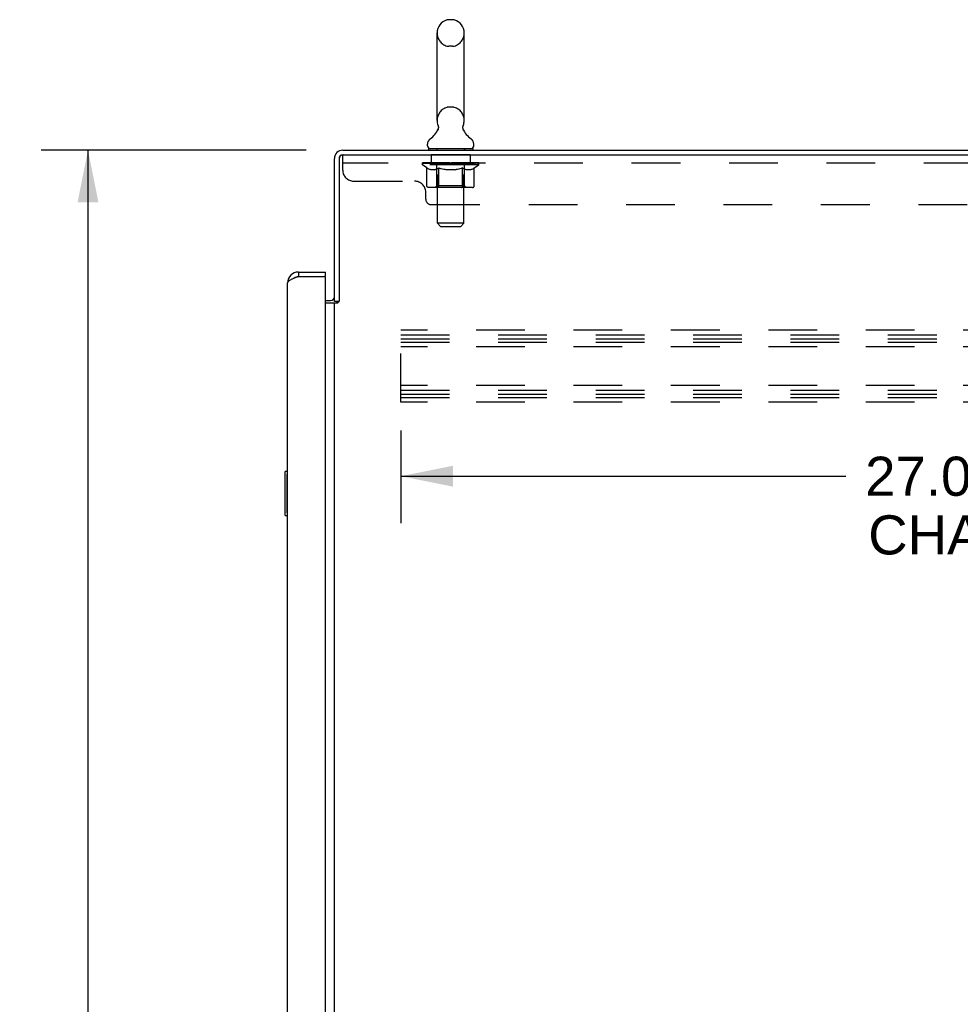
# Model space of a CAD drawing. Header units: inches. Extents: x 0 to 200, y 0 to 129.
# Tile 14 of 19: x 101 to 123, y 59 to 81. Entities that reach past the tile are written whole.
import ezdxf

# ---------------------------------------------------------------- set-up
doc = ezdxf.new("R2010")
doc.units = ezdxf.units.IN
doc.header["$LTSCALE"] = 11
doc.header["$MEASUREMENT"] = 0
doc.linetypes.add('HIDDEN', pattern=[0.2, 0.1, -0.1])
doc.layers.get('0').update_dxf_attribs({"linetype": 'CONTINUOUS'})
for name, color, linetype in [('02___PRT_ALL_AXES', 7, 'CONTINUOUS'), ('DEFAULT_2', 8, 'HIDDEN'), ('DIMENSIONS', 7, 'CONTINUOUS')]:
    doc.layers.add(name, color=color, linetype=linetype)
doc.styles.get("Standard").update_dxf_attribs({"font": 'arial.ttf'})
doc.dimstyles.new('DIMSTYLE_1', dxfattribs={"dimtxt": 0.882353, "dimasz": 1.176471, "dimexe": 0.09, "dimexo": 0.07, "dimgap": 0.0375, "dimtad": 0, "dimtih": 1, "dimtoh": 1, "dimzin": 4, "dimdsep": 46, "dimtxsty": 'Standard', "dimblk": '_FILLED', "dimblk1": '_FILLED', "dimblk2": '_FILLED', "dimcen": 0.09, "dimazin": 1, "dimtfac": 1, "dimtofl": 0, "dimtmove": 0, "dimatfit": 3, "dimldrblk": '_FILLED', "dimfxl": 0, "dimtolj": 1, "dimtzin": 4, "dimarcsym": 0})

# ---------------------------------------------------------------- blocks, each defined once
blk = doc.blocks.new('_FILLED')
at = {"color": 0, "linetype": 'ByBlock'}
blk.add_solid([(0, 0), (-1, 0.2), (-1, -0.2)], dxfattribs=at)
blk = doc.blocks.new('*D1')
at = {"layer": 'DIMENSIONS', "color": 2, "linetype": 'Continuous'}
for p, q in [((109.872, 72.199), (109.872, 70.111)), ((136.872, 72.199), (136.872, 70.111)), ((109.872, 71.17), (119.918, 71.17)), ((136.872, 71.17), (126.826, 71.17))]:
    blk.add_line(p, q, dxfattribs=at)
at = {"layer": 'DIMENSIONS', "color": 2, "linetype": 'Continuous', "xscale": 1.1764705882, "yscale": 1.1764705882, "zscale": 1.1764705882, "rotation": 180}
blk.add_blockref('_FILLED', (109.872, 71.17), dxfattribs=at)
at = {"layer": 'DIMENSIONS', "color": 2, "linetype": 'Continuous', "xscale": 1.1764705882, "yscale": 1.1764705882, "zscale": 1.1764705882}
blk.add_blockref('_FILLED', (136.872, 71.17), dxfattribs=at)
at = {"layer": 'DIMENSIONS', "color": 2, "linetype": 'Continuous', "insert": (123.372, 71.611), "char_height": 0.8824, "width": 6.02558, "attachment_point": 2, "line_spacing_factor": 0.9}
blk.add_mtext('27.00 B-42\\PCHANNEL', dxfattribs=at)
blk = doc.blocks.new('*D6')
at = {"layer": 'DIMENSIONS', "color": 2, "linetype": 'Continuous'}
for p, q in [((107.737, 78.53), (101.748, 78.53)), ((102.807, 78.53), (102.807, 43.413)), ((102.807, 6.53), (102.807, 41.648)), ((107.737, 6.53), (101.748, 6.53))]:
    blk.add_line(p, q, dxfattribs=at)
at = {"layer": 'DIMENSIONS', "color": 2, "linetype": 'Continuous', "xscale": 1.1764705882, "yscale": 1.1764705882, "zscale": 1.1764705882}
for p, rotation in [((102.807, 78.53), 90), ((102.807, 6.53), 270)]:
    blk.add_blockref('_FILLED', p, dxfattribs=dict(at, rotation=rotation))
at = {"layer": 'DIMENSIONS', "color": 2, "linetype": 'Continuous', "insert": (102.807, 42.971), "char_height": 0.8824, "width": 3.08332, "attachment_point": 2, "line_spacing_factor": 0.9}
blk.add_mtext('72.00', dxfattribs=at)

msp = doc.modelspace()

# ---------------------------------------------------------------- linework, layer by layer
at = {"color": 7, "linetype": 'Continuous'}
for p, q in [((111.04, 81.476), (110.953, 81.476)), ((110.691, 79.201), (110.691, 81.176)), ((111.303, 79.201), (111.303, 81.176)), ((110.705, 78.982), (110.703, 78.977)), ((110.474, 78.629), (110.474, 78.668)), ((110.497, 78.56), (110.497, 78.53)), ((111.497, 78.56), (110.497, 78.56)), ((111.497, 78.56), (111.497, 78.53)), ((111.52, 78.629), (111.52, 78.668)), ((107.56, 75.78), (107.56, 75.676)), ((108.168, 75.676), (108.148, 75.676)), ((108.168, 75.676), (108.168, 75.78)), ((108.476, 75.113), (108.372, 75.113)), ((107.254, 71.265), (107.254, 70.295)), ((107.314, 71.28), (107.269, 71.28)), ((107.3, 71.18), (107.3, 70.38)), ((107.269, 70.28), (107.314, 70.28))]:
    msp.add_line(p, q, dxfattribs=at)
at = {"color": 3, "linetype": 'Continuous'}
for p, q in [((108.561, 78.53), (138.183, 78.53)), ((108.372, 75.113), (108.372, 78.341)), ((108.476, 78.336), (108.476, 75.113)), ((108.566, 78.426), (138.178, 78.426)), ((107.56, 75.676), (107.53, 75.665)), ((107.56, 75.78), (108.168, 75.78)), ((107.56, 75.676), (108.148, 75.676)), ((108.168, 13.404), (108.168, 75.656)), ((107.314, 13.527), (107.314, 75.534)), ((108.168, 75.134), (108.287, 75.134)), ((108.168, 75.082), (108.444, 75.082)), ((108.372, 13.978), (108.372, 75.082))]:
    msp.add_line(p, q, dxfattribs=at)
at = {"color": 7, "linetype": 'Continuous'}
for points in [[(110.71, 79.094), (110.711, 79.089), (110.713, 79.085), (110.714, 79.08), (110.716, 79.075), (110.717, 79.07), (110.717, 79.065), (110.718, 79.06), (110.719, 79.055), (110.719, 79.05), (110.719, 79.045), (110.719, 79.04), (110.719, 79.035), (110.718, 79.03), (110.718, 79.025), (110.717, 79.02), (110.716, 79.015), (110.715, 79.01), (110.714, 79.005), (110.713, 79), (110.711, 78.996), (110.709, 78.991), (110.707, 78.986), (110.705, 78.982)], [(111.29, 78.977), (111.288, 78.982), (111.286, 78.986), (111.284, 78.991), (111.282, 78.996), (111.281, 79), (111.279, 79.005), (111.278, 79.01), (111.277, 79.015), (111.276, 79.02), (111.275, 79.025), (111.275, 79.03), (111.274, 79.035), (111.274, 79.04), (111.274, 79.045), (111.274, 79.05), (111.275, 79.055), (111.275, 79.06), (111.276, 79.065), (111.277, 79.07), (111.278, 79.075), (111.279, 79.08), (111.28, 79.085), (111.282, 79.089), (111.283, 79.094)], [(107.299, 71.216), (107.299, 71.211), (107.3, 71.205), (107.3, 71.199), (107.3, 71.193), (107.3, 71.186), (107.3, 71.18)], [(107.3, 70.38), (107.3, 70.374), (107.3, 70.368), (107.3, 70.362), (107.3, 70.356), (107.299, 70.35), (107.299, 70.344)]]:
    msp.add_lwpolyline(points, dxfattribs=at)
at = {"color": 3, "linetype": 'Continuous'}
for points in [[(107.473, 75.643), (107.459, 75.638), (107.446, 75.632), (107.433, 75.627), (107.42, 75.621), (107.408, 75.616), (107.397, 75.61), (107.386, 75.605), (107.376, 75.599), (107.366, 75.594), (107.357, 75.588), (107.349, 75.583), (107.342, 75.578), (107.335, 75.572), (107.33, 75.567), (107.325, 75.561), (107.321, 75.556), (107.318, 75.55), (107.315, 75.545), (107.314, 75.539), (107.314, 75.534)], [(107.53, 75.665), (107.516, 75.66), (107.501, 75.654), (107.487, 75.649), (107.473, 75.643)], [(108.444, 75.082), (108.446, 75.084), (108.447, 75.085), (108.449, 75.087), (108.451, 75.088), (108.453, 75.09), (108.454, 75.091), (108.456, 75.093), (108.457, 75.094), (108.459, 75.096), (108.46, 75.097)], [(108.46, 75.097), (108.466, 75.104), (108.468, 75.105), (108.47, 75.107), (108.471, 75.109), (108.473, 75.11), (108.474, 75.111), (108.476, 75.113)]]:
    msp.add_lwpolyline(points, dxfattribs=at)
at = {"color": 7, "linetype": 'Continuous'}
for centre, radius, start, end in [((110.997, 81.176), 0.306, 105.6303, 180), ((110.953, 81.332), 0.144, 90, 105.6303), ((111.04, 81.332), 0.144, 74.3697, 90), ((110.997, 81.176), 0.306, 0, 74.3697), ((110.997, 79.201), 0.306, 180, 200.4871), ((110.997, 79.201), 0.306, 339.5129, 360), ((110.238, 79.217), 0.523, 304.6624, 336.9318), ((111.755, 79.217), 0.523, 203.0682, 235.3376), ((110.617, 78.668), 0.144, 124.6626, 180), ((111.376, 78.668), 0.144, 0, 55.3374), ((110.543, 78.629), 0.069, 180, 270), ((111.451, 78.629), 0.069, 270, 360), ((108.561, 78.341), 0.085, 90, 180), ((107.56, 75.534), 0.142, 90, 131.3832), ((107.478, 75.39), 0.26, 87.3764, 90), ((108.287, 75.219), 0.189, 313.5196, 325.9634), ((107.269, 71.265), 0.015, 90, 180), ((107.299, 71.265), 0.015, 0, 90), ((107.269, 70.295), 0.015, 180, 270), ((107.299, 70.295), 0.015, 270, 360)]:
    msp.add_arc(centre, radius, start, end, dxfattribs=at)
at = {"color": 3, "linetype": 'Continuous'}
for centre, radius, start, end in [((108.561, 78.341), 0.189, 90, 180), ((108.566, 78.336), 0.09, 90, 180), ((107.56, 75.534), 0.246, 90, 180), ((108.148, 75.656), 0.02, 0, 90), ((108.287, 75.219), 0.085, 270, 360)]:
    msp.add_arc(centre, radius, start, end, dxfattribs=at)
at = {"layer": '02___PRT_ALL_AXES', "color": 8, "linetype": 'HIDDEN'}
for p, q in [((110.559, 78.426), (110.559, 78.239)), ((111.434, 78.426), (110.559, 78.426)), ((111.434, 78.239), (110.559, 78.239)), ((111.434, 78.426), (111.434, 78.239))]:
    msp.add_line(p, q, dxfattribs=at)
at = {"layer": 'DEFAULT_2', "color": 8, "linetype": 'HIDDEN'}
for p, q in [((111.04, 80.876), (110.953, 80.876)), ((111.04, 79.501), (110.953, 79.501)), ((110.684, 78.56), (110.684, 78.53)), ((110.697, 76.879), (110.697, 78.526)), ((111.297, 76.879), (111.297, 78.526)), ((111.309, 78.56), (111.309, 78.53)), ((108.559, 78.081), (108.559, 78.426)), ((108.566, 78.426), (108.559, 78.426)), ((138.184, 78.239), (108.559, 78.239)), ((110.363, 78.198), (110.363, 78.239)), ((110.363, 78.238), (110.67, 78.238)), ((110.364, 78.238), (110.364, 78.243)), ((110.485, 78.242), (110.364, 78.243)), ((110.373, 78.239), (110.373, 78.245)), ((110.382, 78.235), (110.382, 78.239)), ((110.391, 78.235), (110.391, 78.239)), ((110.391, 78.235), (110.391, 78.239)), ((110.402, 78.239), (110.402, 78.245)), ((110.418, 78.235), (110.418, 78.239)), ((110.42, 78.235), (110.42, 78.239)), ((110.448, 78.239), (110.448, 78.245)), ((110.463, 78.235), (110.463, 78.239)), ((110.465, 78.235), (110.465, 78.239)), ((110.485, 78.238), (110.485, 78.242)), ((110.512, 78.239), (110.512, 78.245)), ((110.513, 78.235), (110.513, 78.238)), ((110.514, 78.235), (110.514, 78.238)), ((110.517, 78.235), (110.517, 78.238)), ((110.524, 78.235), (110.524, 78.239)), ((110.524, 78.235), (110.524, 78.238)), ((110.527, 78.235), (110.527, 78.239)), ((110.531, 78.235), (110.531, 78.239)), ((110.535, 78.235), (110.535, 78.238)), ((110.549, 78.235), (110.549, 78.238)), ((110.567, 78.235), (110.567, 78.238)), ((110.568, 78.235), (110.568, 78.241)), ((110.588, 78.235), (110.588, 78.238)), ((110.588, 78.235), (110.588, 78.238)), ((110.59, 78.239), (110.59, 78.245)), ((110.599, 78.235), (110.599, 78.239)), ((110.603, 78.235), (110.603, 78.239)), ((110.613, 78.235), (110.613, 78.238)), ((110.624, 78.235), (110.624, 78.242)), ((110.639, 78.235), (110.639, 78.238)), ((110.642, 78.235), (110.642, 78.238)), ((110.67, 78.235), (110.67, 78.238)), ((110.737, 78.238), (110.675, 78.238)), ((110.68, 78.239), (110.68, 78.245)), ((110.687, 78.235), (110.687, 78.239)), ((110.691, 78.235), (110.691, 78.239)), ((110.697, 78.235), (110.697, 78.244)), ((110.702, 78.235), (110.702, 78.238)), ((110.713, 78.235), (110.713, 78.238)), ((110.737, 78.235), (110.737, 78.238)), ((110.812, 78.238), (110.752, 78.238)), ((110.773, 78.235), (110.773, 78.238)), ((110.78, 78.239), (110.78, 78.245)), ((110.784, 78.235), (110.784, 78.239)), ((110.786, 78.235), (110.786, 78.244)), ((110.789, 78.235), (110.789, 78.239)), ((110.796, 78.235), (110.796, 78.239)), ((110.812, 78.235), (110.812, 78.238)), ((110.892, 78.238), (110.838, 78.238)), ((110.851, 78.235), (110.851, 78.238)), ((110.882, 78.238), (110.997, 78.245)), ((110.887, 78.239), (110.887, 78.245)), ((110.887, 78.239), (110.887, 78.245)), ((110.887, 78.245), (110.887, 78.245)), ((110.887, 78.235), (110.887, 78.239)), ((110.891, 78.235), (110.891, 78.239)), ((110.892, 78.235), (110.892, 78.239)), ((110.892, 78.235), (110.892, 78.238)), ((110.976, 78.238), (110.928, 78.238)), ((110.933, 78.235), (110.933, 78.238)), ((110.976, 78.235), (110.976, 78.238)), ((110.994, 78.239), (110.994, 78.239)), ((110.994, 78.235), (110.994, 78.239)), ((110.994, 78.235), (110.994, 78.239)), ((110.997, 78.239), (110.997, 78.245)), ((110.997, 78.245), (111.111, 78.238)), ((110.999, 78.235), (110.999, 78.239)), ((110.999, 78.235), (110.999, 78.239)), ((110.999, 78.239), (110.999, 78.239)), ((111.017, 78.235), (111.017, 78.238)), ((111.017, 78.238), (111.066, 78.238)), ((111.06, 78.235), (111.06, 78.238)), ((111.101, 78.235), (111.101, 78.239)), ((111.101, 78.235), (111.101, 78.238)), ((111.101, 78.238), (111.156, 78.238)), ((111.102, 78.235), (111.102, 78.239)), ((111.106, 78.239), (111.106, 78.245)), ((111.106, 78.245), (111.107, 78.245)), ((111.106, 78.235), (111.106, 78.239)), ((111.107, 78.239), (111.107, 78.245)), ((111.142, 78.235), (111.142, 78.238)), ((111.182, 78.235), (111.182, 78.238)), ((111.182, 78.238), (111.241, 78.238)), ((111.197, 78.235), (111.197, 78.239)), ((111.204, 78.235), (111.204, 78.239)), ((111.207, 78.235), (111.207, 78.244)), ((111.209, 78.235), (111.209, 78.239)), ((111.213, 78.239), (111.213, 78.245)), ((111.22, 78.235), (111.22, 78.238)), ((111.257, 78.235), (111.257, 78.238)), ((111.257, 78.238), (111.319, 78.238)), ((111.281, 78.235), (111.281, 78.238)), ((111.292, 78.235), (111.292, 78.238)), ((111.296, 78.235), (111.296, 78.244)), ((111.302, 78.235), (111.302, 78.239)), ((111.306, 78.235), (111.306, 78.239)), ((111.313, 78.239), (111.313, 78.245)), ((111.324, 78.235), (111.324, 78.238)), ((111.324, 78.238), (111.525, 78.238)), ((111.351, 78.235), (111.351, 78.238)), ((111.354, 78.235), (111.354, 78.238)), ((111.369, 78.235), (111.369, 78.242)), ((111.381, 78.235), (111.381, 78.238)), ((111.39, 78.235), (111.39, 78.239)), ((111.394, 78.235), (111.394, 78.239)), ((111.404, 78.239), (111.404, 78.245)), ((111.405, 78.235), (111.405, 78.238)), ((111.405, 78.235), (111.405, 78.238)), ((111.425, 78.235), (111.425, 78.241)), ((111.426, 78.235), (111.426, 78.238)), ((111.444, 78.235), (111.444, 78.238)), ((111.458, 78.235), (111.458, 78.238)), ((111.463, 78.235), (111.463, 78.239)), ((111.466, 78.235), (111.466, 78.239)), ((111.469, 78.235), (111.469, 78.239)), ((111.469, 78.235), (111.469, 78.238)), ((111.477, 78.235), (111.477, 78.238)), ((111.48, 78.235), (111.48, 78.238)), ((111.48, 78.235), (111.48, 78.238)), ((111.482, 78.239), (111.482, 78.245)), ((111.528, 78.235), (111.528, 78.239)), ((111.531, 78.235), (111.531, 78.239)), ((111.545, 78.239), (111.545, 78.245)), ((111.574, 78.235), (111.574, 78.239)), ((111.575, 78.235), (111.575, 78.239)), ((111.592, 78.239), (111.592, 78.245)), ((111.602, 78.235), (111.602, 78.239)), ((111.603, 78.235), (111.603, 78.239)), ((111.612, 78.235), (111.612, 78.239)), ((111.62, 78.239), (111.62, 78.245)), ((111.63, 78.198), (111.63, 78.245)), ((110.46, 78.131), (110.363, 78.198)), ((111.63, 78.198), (110.363, 78.198)), ((110.382, 78.235), (111.612, 78.235)), ((110.46, 77.724), (110.46, 78.131)), ((110.46, 78.131), (110.475, 78.121)), ((110.49, 78.112), (110.475, 78.121)), ((110.504, 78.104), (110.49, 78.112)), ((110.519, 78.097), (110.504, 78.104)), ((110.533, 78.091), (110.519, 78.097)), ((110.547, 78.087), (110.533, 78.091)), ((110.641, 78.087), (110.547, 78.087)), ((110.641, 78.087), (110.655, 78.091)), ((110.67, 78.097), (110.655, 78.091)), ((110.684, 78.104), (110.67, 78.097)), ((110.684, 77.727), (110.684, 78.195)), ((110.698, 78.112), (110.684, 78.104)), ((110.713, 78.12), (110.698, 78.111)), ((110.728, 78.13), (110.713, 78.12)), ((110.728, 77.724), (110.728, 78.13)), ((110.728, 78.13), (110.757, 78.12)), ((110.786, 78.112), (110.757, 78.12)), ((110.814, 78.104), (110.785, 78.112)), ((110.842, 78.097), (110.814, 78.104)), ((110.87, 78.091), (110.842, 78.097)), ((110.898, 78.087), (110.87, 78.092)), ((111.096, 78.087), (110.898, 78.087)), ((111.096, 78.087), (111.123, 78.091)), ((111.151, 78.097), (111.123, 78.091)), ((111.178, 78.104), (111.15, 78.097)), ((111.206, 78.111), (111.178, 78.104)), ((111.234, 78.12), (111.206, 78.111)), ((111.263, 78.129), (111.234, 78.12)), ((111.263, 77.724), (111.263, 78.129)), ((111.263, 78.129), (111.277, 78.12)), ((111.291, 78.111), (111.277, 78.12)), ((111.305, 78.104), (111.291, 78.111)), ((111.318, 78.097), (111.305, 78.104)), ((111.309, 77.727), (111.309, 78.195)), ((111.332, 78.092), (111.318, 78.097)), ((111.345, 78.087), (111.332, 78.092)), ((111.449, 78.087), (111.345, 78.087)), ((111.449, 78.087), (111.462, 78.092)), ((111.476, 78.097), (111.462, 78.091)), ((111.489, 78.104), (111.476, 78.097)), ((111.503, 78.111), (111.489, 78.104)), ((111.517, 78.12), (111.503, 78.111)), ((111.531, 78.129), (111.517, 78.119)), ((111.531, 78.129), (111.63, 78.198)), ((111.531, 77.724), (111.531, 78.129)), ((108.809, 77.831), (110.184, 77.831)), ((110.434, 77.426), (110.434, 77.581)), ((111.488, 77.687), (110.503, 77.687)), ((110.684, 77.727), (110.644, 77.687)), ((111.309, 77.727), (110.684, 77.727)), ((111.242, 77.687), (111.244, 77.687)), ((111.249, 77.689), (111.252, 77.691)), ((111.252, 77.691), (111.254, 77.694)), ((111.309, 77.727), (111.349, 77.687)), ((110.559, 77.301), (136.184, 77.301)), ((110.766, 76.81), (110.697, 76.879)), ((111.297, 76.879), (110.697, 76.879)), ((110.766, 76.81), (111.228, 76.81)), ((111.228, 76.81), (111.297, 76.879)), ((109.872, 72.843), (109.872, 74.468)), ((136.872, 74.468), (109.872, 74.468)), ((109.872, 74.364), (136.872, 74.364)), ((109.872, 74.274), (136.872, 74.274)), ((109.872, 74.197), (136.872, 74.197)), ((136.872, 74.093), (109.872, 74.093)), ((136.872, 73.218), (109.872, 73.218)), ((109.872, 73.114), (136.872, 73.114)), ((109.872, 73.024), (136.872, 73.024)), ((109.872, 72.947), (136.872, 72.947)), ((136.872, 72.843), (109.872, 72.843))]:
    msp.add_line(p, q, dxfattribs=at)
for points in [[(110.503, 77.687), (110.498, 77.687), (110.493, 77.688), (110.488, 77.689), (110.483, 77.691), (110.478, 77.694), (110.474, 77.697), (110.47, 77.7), (110.467, 77.704), (110.464, 77.709), (110.462, 77.713), (110.461, 77.719), (110.46, 77.724)], [(110.749, 77.687), (110.747, 77.687), (110.744, 77.688), (110.742, 77.689), (110.739, 77.691), (110.737, 77.694), (110.735, 77.697), (110.733, 77.7), (110.731, 77.704), (110.73, 77.709), (110.729, 77.713), (110.728, 77.719), (110.728, 77.724)], [(111.244, 77.687), (111.247, 77.688), (111.249, 77.689)], [(111.254, 77.694), (111.256, 77.697), (111.258, 77.7), (111.26, 77.704), (111.261, 77.709)], [(111.256, 77.697), (111.258, 77.7), (111.26, 77.704)], [(111.261, 77.709), (111.262, 77.713), (111.263, 77.719), (111.263, 77.724)], [(111.262, 77.713), (111.263, 77.719), (111.263, 77.724)], [(111.488, 77.687), (111.493, 77.687), (111.498, 77.688), (111.503, 77.689), (111.508, 77.691), (111.513, 77.694), (111.517, 77.697), (111.521, 77.7), (111.524, 77.704), (111.527, 77.709), (111.529, 77.713), (111.53, 77.719), (111.531, 77.724)]]:
    msp.add_lwpolyline(points, dxfattribs=at)
for centre, radius, start, end in [((110.997, 81.176), 0.306, 180, 254.3697), ((110.997, 81.176), 0.306, 285.6303, 360), ((110.953, 81.019), 0.144, 254.3697, 270), ((111.04, 81.019), 0.144, 270, 285.6303), ((110.997, 79.201), 0.306, 105.6303, 180), ((110.953, 79.357), 0.144, 90, 105.6303), ((111.04, 79.357), 0.144, 74.3697, 90), ((110.997, 79.201), 0.306, 0, 74.3697), ((110.662, 78.526), 0.0345, 0, 90), ((111.331, 78.526), 0.0345, 90, 180), ((108.809, 78.081), 0.25, 180, 270), ((110.644, 78.195), 0.0398, 0, 90), ((111.349, 78.195), 0.0398, 90, 180), ((110.184, 77.581), 0.25, 0, 90), ((110.559, 77.426), 0.125, 180, 270)]:
    msp.add_arc(centre, radius, start, end, dxfattribs=at)
for centre, major_axis, ratio, start_param, end_param in [((110.997, 78.245), (0.633, 0.007), 0.05963, 9.249616, 9.431313), ((110.997, 78.245), (0.633, 0), 0.060556, -3.083241, -2.96706), ((110.997, 78.245), (0.633, 0.013), 0.05688, 2.791345, 2.965878), ((110.388, 78.233), (0.198, -0.002), 0.05963, 0.605815, 1.645666), ((110.319, 78.233), (0.198, 0.002), 0.05963, 0.25549, 1.295341), ((110.997, 78.245), (0.633, -0.007), 0.05963, -2.96643, -2.791898), ((110.319, 78.227), (0.198, 0.004), 0.05688, 1.20151, 1.294789), ((110.388, 78.227), (0.198, 0), 0.060556, 1.551758, 1.645036), ((110.344, 78.227), (0.198, 0.002), 0.05963, 1.170259, 1.376596), ((110.389, 78.229), (0.164, 0.002), 0.05963, 1.065228, 1.614276), ((110.369, 78.229), (0.164, 0.003), 0.05688, 0.890143, 1.43919), ((110.427, 78.229), (0.164, 0), 0.060556, 1.240391, 1.789438), ((110.997, 78.245), (0.633, 0.019), 0.052395, 2.616403, 2.790936), ((110.45, 78.233), (0.198, -0.004), 0.05688, 0.7809, 1.820751), ((110.315, 78.233), (0.198, 0.004), 0.05688, 0.080405, 1.120256), ((110.997, 78.245), (0.633, -0.013), 0.05688, -2.791345, -2.616812), ((110.315, 78.227), (0.198, 0.006), 0.052395, 1.026568, 1.119847), ((110.45, 78.227), (0.198, -0.002), 0.05963, 1.72692, 1.820198), ((110.368, 78.229), (0.164, 0.005), 0.052395, 0.715201, 1.264248), ((110.483, 78.229), (0.164, -0.002), 0.05963, 1.415553, 1.9646), ((110.997, 78.245), (0.633, 0.025), 0.046319, 2.441654, 2.616187), ((110.53, 78.233), (0.198, -0.006), 0.052395, 0.955842, 1.995693), ((110.332, 78.233), (0.198, 0.006), 0.052395, -0.094537, 0.945314), ((110.997, 78.245), (0.633, -0.019), 0.052395, -2.616403, -2.44187), ((110.332, 78.227), (0.198, 0.008), 0.046319, 0.851819, 0.945098), ((110.53, 78.227), (0.198, -0.004), 0.05688, 1.902006, 1.995284), ((110.387, 78.229), (0.164, 0.006), 0.046319, 0.540452, 1.089499), ((110.554, 78.229), (0.164, -0.003), 0.05688, 1.590638, 2.139686), ((110.344, 78.233), (0.198, 0), 0.060556, 0.430652, 0.777569), ((110.997, 78.245), (0.633, 0.029), 0.038841, 2.267123, 2.441656), ((110.623, 78.233), (0.198, -0.008), 0.046319, 1.130591, 2.170442), ((110.997, 78.245), (0.633, -0.025), 0.046319, -2.441654, -2.267121), ((110.37, 78.233), (0.198, 0.008), 0.046319, -0.269286, 0.770565), ((110.37, 78.227), (0.198, 0.009), 0.038841, 0.677289, 0.770567), ((110.623, 78.227), (0.198, -0.006), 0.052395, 2.076947, 2.170226), ((110.424, 78.229), (0.164, 0.008), 0.038841, 0.365921, 0.914969), ((110.638, 78.229), (0.164, -0.005), 0.052395, 1.76558, 2.314627), ((110.997, 78.245), (0.633, 0.033), 0.030195, 2.09281, 2.267343), ((110.728, 78.233), (0.198, -0.009), 0.038841, 1.305122, 2.344973), ((110.997, 78.245), (0.633, -0.029), 0.038841, -2.267123, -2.092591), ((110.426, 78.233), (0.198, 0.009), 0.038841, -0.443817, 0.596034), ((110.426, 78.227), (0.198, 0.01), 0.030195, 0.502975, 0.596254), ((110.728, 78.227), (0.198, -0.008), 0.046319, 2.251696, 2.344975), ((110.478, 78.229), (0.164, 0.009), 0.030195, 0.191608, 0.740655), ((110.734, 78.229), (0.164, -0.006), 0.046319, 1.940329, 2.489376), ((110.499, 78.233), (0.198, 0.01), 0.030195, -0.61813, 0.421721), ((110.997, 78.245), (0.633, 0.036), 0.020645, 1.918687, 2.09322), ((110.841, 78.233), (0.198, -0.01), 0.030195, 1.479435, 2.519286), ((110.997, 78.245), (0.633, -0.033), 0.030195, -2.09281, -1.918277), ((110.499, 78.227), (0.198, 0.011), 0.020645, 0.328852, 0.422131), ((110.841, 78.227), (0.198, -0.009), 0.038841, 2.426227, 2.519505), ((110.548, 78.229), (0.164, 0.009), 0.020645, 0.017485, 0.566532), ((110.837, 78.229), (0.164, -0.008), 0.038841, 2.11486, 2.663907), ((110.588, 78.233), (0.198, 0.011), 0.020645, -0.792253, 0.247598), ((110.997, 78.245), (0.633, 0.038), 0.010478, 1.744704, 1.919237), ((110.958, 78.233), (0.198, -0.011), 0.020645, 1.653558, 2.693409), ((110.997, 78.245), (0.633, -0.036), 0.020645, -1.918687, -1.744154), ((110.588, 78.227), (0.198, 0.012), 0.010478, 0.154869, 0.248148), ((110.958, 78.227), (0.198, -0.01), 0.030195, 2.60054, 2.693819), ((110.632, 78.229), (0.164, 0.01), 0.010478, 6.126688, 6.675735), ((110.946, 78.229), (0.164, -0.009), 0.030195, 2.289173, 2.83822), ((110.689, 78.233), (0.198, 0.012), 0.010478, -0.966236, -0.000846), ((111.077, 78.233), (0.198, -0.012), 0.010478, 1.827541, 2.867392), ((110.997, 78.245), (0.633, -0.038), 0.010478, -1.744704, -1.570171), ((111.077, 78.227), (0.198, -0.011), 0.020645, 2.774664, 2.867942), ((111.055, 78.229), (0.164, -0.009), 0.020645, 2.463296, 3.012344), ((110.916, 78.233), (0.198, 0.012), 0.010478, 0.274201, 1.314052), ((110.83, 78.229), (0.164, 0.01), 0.010478, -0.000483, 0.504314), ((110.799, 78.227), (0.198, 0.012), 0.010478, 0.099668, 0.192946), ((110.997, 78.245), (0.633, 0.038), 0.010478, -1.571421, -1.396888), ((111.194, 78.227), (0.198, -0.012), 0.010478, 2.948646, 3.041925), ((111.163, 78.229), (0.164, -0.01), 0.010478, 2.637279, 3.142076), ((111.035, 78.233), (0.198, 0.011), 0.020645, 0.448184, 1.488034), ((110.938, 78.229), (0.164, 0.009), 0.020645, 0.129249, 0.678296), ((110.916, 78.227), (0.198, 0.011), 0.020645, 0.273651, 0.366929), ((111.304, 78.233), (0.198, -0.012), 0.010478, -3.140747, -2.175357), ((110.997, 78.245), (0.633, 0.036), 0.020645, -1.397439, -1.222906), ((110.997, 78.245), (0.633, -0.038), 0.010478, 1.222355, 1.396888), ((111.152, 78.233), (0.198, 0.01), 0.030195, 0.622307, 1.662158), ((111.048, 78.229), (0.164, 0.009), 0.030195, 0.303372, 0.852419), ((111.361, 78.229), (0.164, -0.01), 0.010478, 2.749043, 3.29809), ((111.405, 78.233), (0.198, -0.011), 0.020645, 2.893995, 3.933846), ((111.035, 78.227), (0.198, 0.01), 0.030195, 0.447774, 0.541052), ((111.405, 78.227), (0.198, -0.012), 0.010478, 2.893445, 2.986723), ((110.997, 78.245), (0.633, 0.033), 0.030195, -1.223315, -1.048783), ((110.997, 78.245), (0.633, -0.036), 0.020645, 1.048373, 1.222906), ((111.265, 78.233), (0.198, 0.009), 0.038841, 0.79662, 1.836471), ((111.156, 78.229), (0.164, 0.008), 0.038841, 0.477686, 1.026733), ((111.445, 78.229), (0.164, -0.009), 0.020645, 2.57506, 3.124108), ((111.494, 78.233), (0.198, -0.01), 0.030195, 2.719872, 3.759723), ((111.37, 78.233), (0.198, 0.008), 0.046319, 0.971151, 2.011002), ((111.152, 78.227), (0.198, 0.009), 0.038841, 0.622087, 0.715366), ((111.494, 78.227), (0.198, -0.011), 0.020645, 2.719462, 2.812741), ((110.997, 78.245), (0.633, 0.029), 0.038841, -1.049002, -0.874469), ((110.997, 78.245), (0.633, -0.033), 0.030195, 0.87425, 1.048783), ((111.259, 78.229), (0.164, 0.006), 0.046319, 0.652216, 1.201263), ((111.464, 78.233), (0.198, 0.006), 0.052395, 1.1459, 2.185751), ((111.515, 78.229), (0.164, -0.009), 0.030195, 2.400937, 2.949985), ((111.567, 78.233), (0.198, -0.009), 0.038841, 2.545558, 3.585409), ((111.355, 78.229), (0.164, 0.005), 0.052395, 0.826965, 1.376012), ((111.265, 78.227), (0.198, 0.008), 0.046319, 0.796618, 0.889896), ((111.567, 78.227), (0.198, -0.01), 0.030195, 2.545339, 2.638617), ((111.543, 78.233), (0.198, 0.004), 0.05688, 1.320842, 2.360692), ((110.997, 78.245), (0.633, 0.025), 0.046319, -0.874471, -0.699939), ((110.997, 78.245), (0.633, -0.029), 0.038841, 0.699936, 0.874469), ((111.624, 78.233), (0.198, -0.008), 0.046319, 2.371028, 3.410879), ((111.569, 78.229), (0.164, -0.008), 0.038841, 2.226624, 2.775671), ((111.606, 78.233), (0.198, 0.002), 0.05963, 1.495927, 2.535778), ((111.44, 78.229), (0.164, 0.003), 0.05688, 1.001907, 1.550954), ((111.661, 78.233), (0.198, -0.006), 0.052395, 2.196279, 3.23613), ((111.37, 78.227), (0.198, 0.006), 0.052395, 0.971367, 1.064645), ((111.606, 78.229), (0.164, -0.006), 0.046319, 2.052093, 2.601141), ((111.624, 78.227), (0.198, -0.009), 0.038841, 2.371026, 2.464304), ((111.65, 78.233), (0.198, 0), 0.060556, 1.671089, 2.71094), ((111.678, 78.233), (0.198, -0.004), 0.05688, 2.021337, 3.061188), ((110.997, 78.245), (0.633, 0.019), 0.052395, -0.699723, -0.52519), ((110.997, 78.245), (0.633, -0.025), 0.046319, 0.525406, 0.699939), ((111.674, 78.233), (0.198, -0.002), 0.05963, 1.846251, 2.886102), ((111.511, 78.229), (0.164, 0.002), 0.05963, 1.176993, 1.72604), ((111.625, 78.229), (0.164, -0.005), 0.052395, 1.877344, 2.426392), ((111.566, 78.229), (0.164, 0), 0.060556, 1.352155, 1.901202), ((111.624, 78.229), (0.164, -0.003), 0.05688, 1.702402, 2.25145), ((111.604, 78.229), (0.164, -0.002), 0.05963, 1.527317, 2.076364), ((111.464, 78.227), (0.198, 0.004), 0.05688, 1.146309, 1.239587), ((111.661, 78.227), (0.198, -0.008), 0.046319, 2.196495, 2.289773), ((110.997, 78.245), (0.633, 0.013), 0.05688, -0.524781, -0.350248), ((110.997, 78.245), (0.633, -0.019), 0.052395, 0.350657, 0.52519), ((111.543, 78.227), (0.198, 0.002), 0.05963, 1.321394, 1.414673), ((111.678, 78.227), (0.198, -0.006), 0.052395, 2.021746, 2.115024), ((110.997, 78.245), (0.633, 0.007), 0.05963, -0.349695, -0.175162), ((110.997, 78.245), (0.633, -0.013), 0.05688, 0.175715, 0.350248), ((111.606, 78.227), (0.198, 0), 0.060556, 1.496556, 1.589835), ((111.674, 78.227), (0.198, -0.004), 0.05688, 1.846804, 1.940083), ((111.65, 78.227), (0.198, -0.002), 0.05963, 1.671719, 1.764997), ((110.997, 78.245), (0.633, 0), 0.060556, -0.174533, 0), ((110.997, 78.245), (0.633, -0.007), 0.05963, 0.000629, 0.175162)]:
    msp.add_ellipse(centre, major_axis=major_axis, ratio=ratio, start_param=start_param, end_param=end_param, dxfattribs=at)

# ---------------------------------------------------------------- dimensions: what is measured, and where the dimension line sits
at = {"layer": 'DIMENSIONS', "color": 2, "linetype": 'Continuous'}
dim = msp.add_linear_dim(base=(102.807, 6.53), p1=(107.807, 78.53), p2=(107.807, 6.53), angle=270, dimstyle='DIMSTYLE_1', dxfattribs=at)
dim.commit()
dim.dimension.update_dxf_attribs({"geometry": '*D6', "text_midpoint": (102.806, 42.525), "dimtype": 160})
dim = msp.add_linear_dim(base=(136.872, 71.17), p1=(109.872, 70.041), p2=(136.872, 70.041), text='<> B-42\\PCHANNEL', dimstyle='DIMSTYLE_1', dxfattribs=at)
dim.commit()
dim.dimension.update_dxf_attribs({"geometry": '*D1', "text_midpoint": (123.372, 70.508), "dimtype": 160})

doc.saveas('drawing.dxf')
